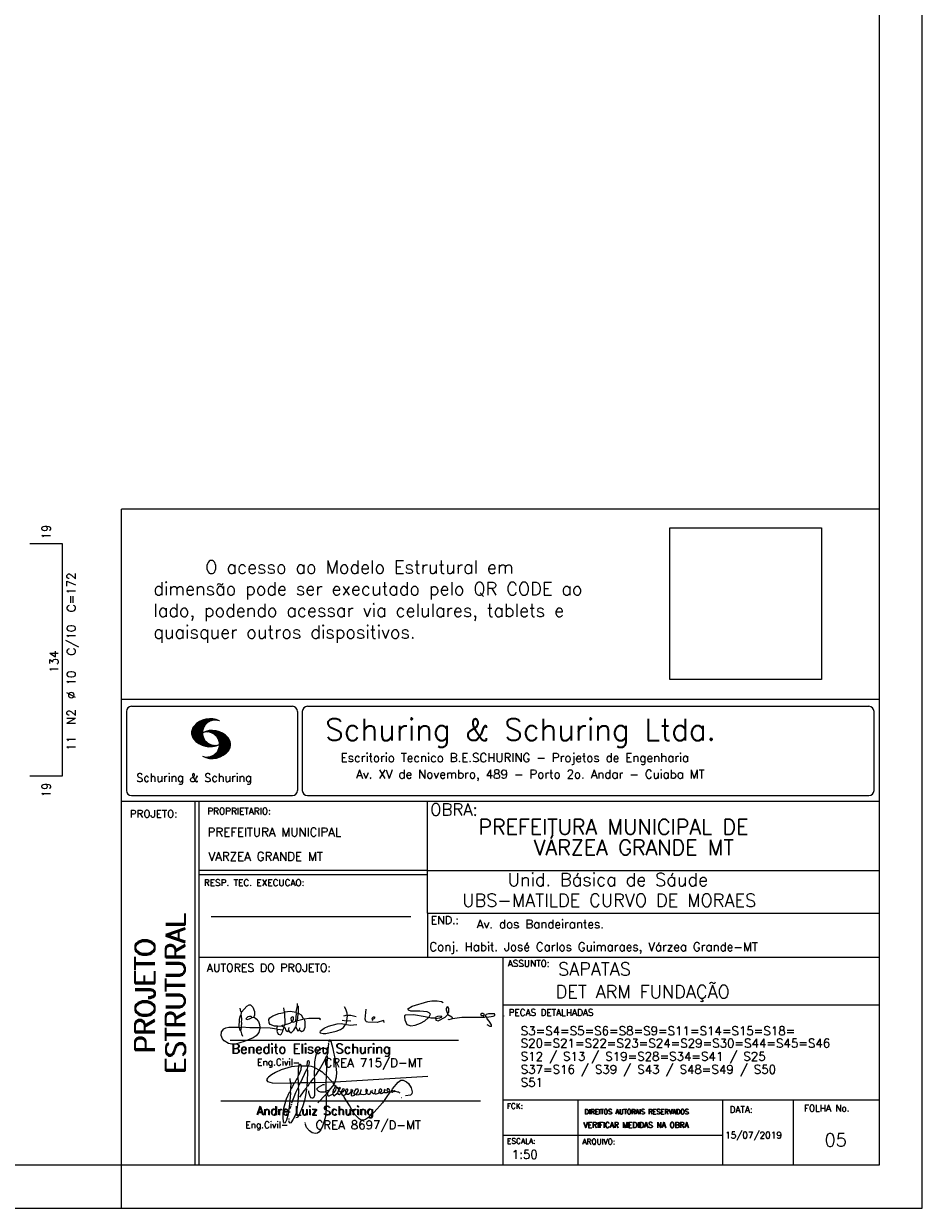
# Model space of a CAD drawing. Extents: x 0 to 84.1, y 0 to 59.4.
# Tile 5 of 7: x 63.3 to 84.1, y 0 to 27.4. Entities that reach past the tile are written whole.
import ezdxf

# ---------------------------------------------------------------- set-up
doc = ezdxf.new("R2010")
doc.units = 0
doc.header["$MEASUREMENT"] = 0
doc.layers.get('0').update_dxf_attribs({"linetype": 'CONTINUOUS'})
for name, color, linetype in [('1', 1, 'CONTINUOUS'), ('2', 2, 'CONTINUOUS'), ('6', 6, 'CONTINUOUS')]:
    doc.layers.add(name, color=color, linetype=linetype)
doc.styles.get("Standard").update_dxf_attribs({"font": 'ROMANS.SHX'})
picture_1 = doc.add_image_def('image1.png', size_in_pixel=(300, 300))

# ---------------------------------------------------------------- blocks, each defined once
blk = doc.blocks.new('assinaturabenedito')
at = {"color": 162}
for points in [[(80.21, 160.29), (79.88, 160.45), (79.72, 161.68), (80.29, 161.77), (80.46, 162.01), (80.54, 163.49), (80.37, 163.74), (80.54, 164.8), (80.46, 166.12), (80.29, 166.36), (80.37, 167.51), (82.43, 169.81), (83.41, 170.39), (83.9, 170.39), (84.81, 169.48), (85.38, 167.84), (85.46, 166.36), (85.13, 165.71), (86.12, 164.97), (86.94, 163.98), (87.35, 162.83), (87.43, 161.68), (87.19, 161.52), (83.66, 161.52), (80.46, 161.77)], [(80.46, 167.68), (80.21, 167.84), (79.88, 169.07)], [(96.95, 167.51), (96.79, 169.24)], [(101.55, 163.82), (102.04, 164.31), (102.28, 166.78), (102.28, 167.1), (101.55, 167.19), (101.46, 167.51), (101.96, 170.06), (102.28, 169.81), (102.28, 167.27)], [(101.96, 170.06), (102.04, 170.96)], [(120.99, 164.31), (121.24, 166.12), (121.16, 167.19), (120.66, 168.66), (120.09, 169.57)], [(155.13, 165.22), (153.4, 165.22), (152.58, 165.54), (153.16, 166.78), (152.67, 167.35), (151.85, 167.68), (149.14, 168.01), (145.61, 168.01), (144.71, 168.34), (144.46, 168.91), (146.1, 169.9), (152.17, 171.62), (153.65, 171.87), (155.7, 171.87), (157.43, 171.62), (158.08, 171.29)], [(159.89, 166.69), (159.89, 167.1), (160.22, 167.51), (160.22, 168.91), (160.05, 169.48), (159.56, 169.65), (159.23, 168.99), (159.23, 168.42), (159.56, 167.27), (159.8, 167.19)], [(79.55, 161.85), (79.72, 164.8), (79.88, 165.87), (80.21, 166.28)], [(84.48, 165.54), (84.15, 165.87), (83.57, 165.87), (82.84, 165.71), (82.1, 165.05), (82.59, 164.8), (83.57, 164.97), (84.48, 165.54)], [(84.48, 165.54), (85.05, 165.63)], [(94.32, 162.18), (93.09, 162.18), (91.53, 162.83), (91.12, 163.41), (90.96, 164.8), (91.29, 165.38), (92.52, 166.2), (94.82, 167.1), (97.03, 167.43), (97.11, 162.92)], [(101.46, 167.43), (99.17, 167.76), (97.11, 167.51)], [(98.59, 160.54), (99.17, 159.71), (99.58, 159.63), (100.56, 160.62), (101.38, 161.93), (102.12, 160.29), (102.69, 160.78), (103.6, 160.12), (104.42, 160.54), (104.99, 161.85), (104.99, 163.9), (104.66, 164.97), (106.3, 165.3), (110.57, 165.22), (110.74, 164.97), (110.49, 164.56)], [(99.9, 163.9), (100.48, 164.8), (100.4, 165.63), (99.9, 165.79), (99.49, 165.22), (99.58, 164.23), (99.82, 164.15)], [(101.3, 164.07), (101.55, 167.1)], [(102.04, 164.31), (104.58, 164.97)], [(104.34, 164.97), (103.51, 166.36), (102.69, 166.94), (102.37, 166.94)], [(120.83, 164.15), (119.19, 164.39)], [(121.16, 166.36), (119.76, 166.04)], [(120.83, 164.15), (121.07, 164.31), (122.47, 164.23)], [(121.24, 166.2), (121.48, 166.36), (122.55, 166.36), (124.6, 165.87)], [(135.35, 163.57), (135.27, 164.23), (135.11, 164.31), (132.64, 163.57), (129.12, 163.74), (128.62, 163.9), (128.3, 164.15), (128.05, 164.89), (128.46, 168.66)], [(130.84, 164.8), (130.76, 165.22), (131.25, 165.79), (131.58, 165.71), (131.66, 165.3), (131.41, 164.97), (130.84, 164.8)], [(130.84, 164.8), (130.76, 164.48), (130.92, 164.23)], [(152.26, 165.38), (152.17, 165.54), (151.11, 165.79), (146.68, 166.53), (143.56, 166.36), (143.23, 166.2), (143.15, 165.79), (143.31, 164.56), (144.13, 162.83), (145.61, 162.26), (147.25, 162.51), (149.38, 163.33), (151.02, 164.23), (152.26, 165.38)], [(152.26, 165.38), (152.5, 165.54)], [(155.21, 165.05), (155.13, 165.3), (155.37, 165.71), (156.03, 166.04), (157.26, 166.2), (157.43, 165.87), (157.18, 165.54), (156.6, 165.3), (155.21, 165.05)], [(155.21, 165.05), (155.29, 164.48), (156.19, 164.23), (158.82, 165.63), (159.89, 166.69), (161.36, 165.79), (161.61, 165.3), (161.61, 165.13), (161.12, 164.89), (160.3, 164.64), (159.97, 164.72)], [(161.61, 165.13), (165.22, 165.63), (174, 165.63), (174.41, 165.71), (174.49, 166.28)], [(176.63, 162.1), (176.63, 162.75), (175.81, 164.15), (174.99, 164.97), (174.82, 165.63), (177.36, 166.04), (178.02, 166.28), (178.02, 166.53), (177.78, 166.86), (177.36, 166.94), (175.56, 166.94), (174.66, 166.61), (174.49, 166.36), (173.02, 166.2), (172.61, 166.69), (172.93, 167.19), (173.34, 167.19), (173.75, 166.86), (173.84, 166.45)], [(173.59, 165.63), (173.59, 166.12)], [(174.82, 165.63), (174.58, 165.71)], [(181.55, 165.95), (181.47, 166.12)], [(87.43, 161.36), (87.1, 159.8), (86.04, 158.4), (84.97, 157.66), (81.44, 156.27), (78.16, 155.28), (76.68, 155.28), (75.37, 155.53), (73.73, 156.51), (73.15, 157.25), (72.66, 158.56), (72.74, 159.96), (73.65, 161.11), (74.38, 161.52), (75.53, 161.77), (79.64, 161.77)], [(80.21, 160.29), (80.46, 161.6)], [(80.21, 160.29), (80.37, 159.22), (80.87, 158.32)], [(94.08, 161.03), (91.53, 161.36), (87.43, 161.52)], [(94.08, 161.03), (94.32, 162.18), (95.88, 162.34), (96.21, 162.59), (96.95, 162.67)], [(94.08, 161.03), (94.08, 160.86)], [(96.29, 160.7), (94.24, 160.86), (94.08, 160.21), (94.57, 159.14), (95.39, 158.89), (95.8, 159.22), (96.29, 160.29), (96.29, 160.7)], [(96.87, 161.77), (96.54, 161.77), (95.88, 162.26)], [(96.29, 160.7), (96.87, 161.52)], [(98.59, 160.54), (98.1, 159.96), (97.61, 160.37), (97.36, 161.44), (96.87, 161.6), (97.03, 162.75), (99.08, 163.33), (99.9, 163.9), (100.48, 163.74), (101.3, 164.07), (101.55, 163.9), (101.38, 162.01)], [(98.59, 160.54), (98.76, 161.6)], [(102.78, 160.78), (102.86, 161.52)], [(110.74, 160.29), (110.57, 159.96), (110.74, 159.63), (111.88, 159.39), (112.87, 159.39), (116.89, 160.21), (118.53, 160.86), (119.68, 161.6), (120.5, 162.83)], [(110.74, 160.29), (112.29, 161.44), (113.94, 162.18), (117.22, 163.08), (118.86, 163.16), (122.22, 162.59), (124.85, 162.83)], [(120.83, 164.15), (120.58, 163)], [(176.63, 162.1), (176.13, 162.1), (175.07, 162.75)], [(176.63, 162.1), (176.63, 162.1)]]:
    blk.add_lwpolyline(points, dxfattribs=at)
blk = doc.blocks.new('assinaturanadre')
at = {"color": 162}
for points in [[(-221.69, -2.31), (-221.03, 0.57), (-220.87, 2.86), (-221.52, 9.6), (-222.84, 15.92), (-223.98, 19.86), (-224.56, 20.6), (-224.89, 20.68), (-225.22, 20.19), (-225.22, 19.53)], [(-225.87, 15.1), (-225.95, 13.46), (-226.28, 11.98), (-226.61, 11.73), (-227.59, 9.51), (-230.47, 4.42), (-229.32, 3.44), (-229.07, 3.44), (-227.43, 1.88), (-226.69, 1.63), (-226.61, 0.81), (-226.86, -2.47), (-226.77, -7.81), (-226.53, -8.71), (-226.86, -9.37), (-226.61, -10.68), (-226.69, -17.25), (-227.1, -21.27), (-227.76, -23.82), (-228.83, -27.19), (-229.56, -28.58), (-230.71, -29.9), (-231.53, -30.47), (-232.52, -30.72), (-234.41, -30.31), (-235.88, -29.24), (-237.44, -27.27), (-238.1, -25.79)], [(-225.3, 18.87), (-225.71, 15.34), (-225.87, 15.1), (-226.28, 15.26), (-226.36, 15.59), (-227.18, 16), (-229.07, 16), (-230.71, 15.18), (-231.94, 13.7), (-232.6, 11.73), (-233.01, 8.69), (-233.17, 5.9), (-233.01, 5.41), (-233.26, 2.62), (-233.26, 1.06), (-233.09, 0.65), (-233.34, -0.09), (-233.17, -0.67), (-233.17, -2.55), (-233.67, -2.8), (-235.23, -2.8), (-235.14, -2.23), (-233.42, -0.17)], [(-225.3, 18.87), (-225.46, 18.87), (-225.54, 18.46)], [(-225.3, 18.87), (-225.22, 19.04)], [(-240.48, 6.64), (-245.98, 6.07), (-251.39, 4.42), (-254.59, 2.95), (-256.81, 1.55), (-258.37, 0.4), (-259.02, -0.26), (-259.43, -1.08), (-259.35, -1.49), (-258.86, -2.06), (-256.4, -2.8), (-246.55, -3.05), (-246.22, -2.8), (-246.39, -0.34)], [(-237.2, 6.72), (-236.95, 6.23), (-237.2, 4.67), (-237.61, 4.26), (-241.05, -2.97), (-241.95, -3.05), (-242.12, 0.81), (-241.95, 1.47), (-241.46, 1.88), (-240.4, 4.59), (-240.23, 6.56), (-237.36, 6.56), (-237.2, 6.72)], [(-240.48, 6.64), (-240.48, 6.97), (-241.05, 7.38), (-241.63, 7.22), (-241.79, 6.64)], [(-240.48, 6.64), (-240.31, 6.64)], [(-237.2, 6.72), (-237.03, 8.78), (-236.78, 9.27), (-236.46, 9.43), (-236.13, 9.27), (-235.96, 8.53), (-236.29, 7.05), (-236.62, 6.39), (-236.87, 6.31)], [(-226.28, 11.98), (-226.12, 11.9), (-226.12, 10.83), (-226.69, 1.71)], [(-242.2, 0.15), (-243.19, -1.16), (-244.01, -2.97), (-246.22, -2.97)], [(-241.87, 6.48), (-242.12, 4.51), (-242.04, 1.47)], [(-237.28, 4.51), (-237.03, 4.1), (-237.11, -2.72), (-237.36, -2.88), (-240.89, -2.88)], [(-236.54, 6.48), (-234.98, 6.31), (-233.26, 5.82)], [(-233.01, 5.41), (-232.68, 5.49), (-230.63, 4.34), (-232.35, 1.55), (-233.01, 0.89)], [(-230.47, 4.42), (-230.47, 4.42)], [(-226.61, 0.81), (-226.36, 0.81), (-225.22, -0.17), (-224.97, -0.67), (-223.74, -1.9), (-223.66, -2.39), (-226.77, -2.55)], [(-221.69, -2.31), (-170.73, 0.81)], [(-246.14, -3.05), (-246.22, -5.76), (-246.06, -6), (-246.39, -7.4), (-246.3, -8.47), (-246.88, -14.54), (-247.62, -19.96), (-248.44, -23.33), (-249.18, -24.72), (-249.5, -24.89), (-250.08, -24.31), (-250.41, -21.93), (-250.41, -19.88), (-250, -16.76), (-248.44, -11.5), (-246.88, -7.97), (-246.47, -7.65)], [(-241.87, -4.11), (-242.12, -5.76), (-241.95, -6), (-241.95, -7.73), (-242.2, -13.15), (-242.78, -17.42), (-243.43, -19.96), (-244.74, -22.83), (-246.14, -24.72), (-246.47, -24.89), (-246.8, -24.72), (-247.21, -23.66)], [(-244.33, -3.05), (-245.32, -5.02), (-245.98, -5.84)], [(-242.12, -5.67), (-242.45, -6), (-243.51, -8.3), (-245.65, -13.97)], [(-242.04, -2.88), (-243.92, -2.97)], [(-237.11, -2.97), (-237.28, -3.87), (-237.28, -4.53), (-237.11, -4.69), (-237.61, -5.76), (-237.44, -6.25), (-238.02, -9.78), (-238.59, -12.57), (-239.66, -15.94), (-241.79, -20.78), (-242.61, -21.85), (-243.27, -22.1)], [(-241.13, -2.97), (-241.54, -3.95), (-241.87, -4.11), (-241.95, -3.13)], [(-237.61, -5.76), (-239, -7.15), (-241.38, -10.6)], [(-235.31, -2.64), (-235.8, -2.97), (-237.11, -2.88)], [(-235.88, -2.97), (-236.13, -3.62), (-237.03, -4.61)], [(-233.09, -2.8), (-233.01, -9.29), (-233.17, -9.94), (-233.91, -11.18), (-234.32, -11.26), (-234.9, -11.01), (-235.39, -10.27), (-236.13, -8.06), (-236.21, -7.15)], [(-226.86, -2.55), (-233.17, -2.72)], [(-226.77, -7.56), (-227.84, -7.89), (-229.65, -7.89), (-230.71, -7.48), (-231.7, -6.66), (-231.78, -6), (-230.96, -5.1), (-228.25, -3.79), (-227.68, -3.79)], [(-222.43, -3.29), (-222.43, -3.7), (-224.97, -6.82), (-226.61, -7.4)], [(-221.69, -2.31), (-223.57, -2.39)], [(-221.36, -4.85), (-222.18, -5.35), (-222.34, -6.09), (-222.75, -6.66), (-223.08, -7.97), (-223.08, -8.88), (-222.67, -9.78), (-222.34, -9.86), (-222.01, -9.78), (-220.54, -8.47)], [(-221.19, -5.1), (-221.28, -6.09), (-221.6, -6.74), (-222.43, -8.06), (-222.92, -8.38)], [(-221.85, -2.39), (-222.43, -3.29), (-222.84, -2.88), (-222.84, -2.55)], [(-222.43, -3.7), (-221.44, -4.36), (-221.36, -4.94), (-220.78, -5.18), (-220.29, -5.92), (-219.96, -6), (-219.47, -5.35), (-219.14, -5.26), (-218.98, -5.51), (-219.39, -6.5), (-219.96, -6.99), (-220.21, -7.56), (-220.46, -8.47), (-220.05, -9.04), (-219.55, -9.12), (-218.4, -8.55), (-217.91, -9.37), (-217.34, -9.7), (-216.02, -9.12), (-215.7, -8.71), (-215.04, -9.04), (-214.3, -9.04), (-212.99, -7.81), (-212.91, -7.07), (-212.66, -6.58), (-212.41, -6.58), (-212.17, -6.91), (-212.33, -7.81), (-212.58, -8.14), (-212.99, -7.97)], [(-219.96, -6), (-219.8, -6.74)], [(-219.8, -6.91), (-218.57, -7.89), (-218.32, -7.73), (-217.58, -6.17), (-217.26, -5.84), (-216.93, -6), (-216.85, -6.82), (-217.58, -7.81), (-218.4, -8.22), (-218.49, -7.97)], [(-215.53, -8.3), (-215.86, -7.73), (-215.86, -6.82), (-215.45, -6), (-215.2, -6), (-214.96, -6.33), (-214.88, -7.23), (-215.53, -8.3)], [(-212.66, -8.14), (-212.99, -9.37), (-212.91, -9.78), (-212.25, -10.03), (-211.18, -9.53), (-210.94, -9.29), (-211.27, -8.63), (-211.27, -8.06), (-210.86, -7.23), (-210.03, -6.09), (-209.3, -6), (-209.05, -7.15), (-209.54, -8.14), (-210.36, -9.12), (-210.2, -9.37), (-208.72, -9.21), (-207.9, -8.63), (-207.41, -6.82), (-207.49, -6.41)], [(-212.66, -6.58), (-212.91, -6.33)], [(-204.54, -8.14), (-204.04, -7.81), (-203.96, -6.99), (-204.37, -6.41), (-204.78, -6.41), (-204.87, -7.73), (-204.54, -8.14)], [(-201.09, -6.5), (-201.09, -6.5)], [(-196.33, -7.48), (-197.23, -8.3), (-198.14, -8.71), (-199.2, -9.04), (-199.78, -8.96), (-199.94, -8.63), (-199.53, -7.07), (-199.53, -6.25)], [(-196.33, -7.48), (-196.09, -6.82), (-196.17, -6.41), (-196.99, -6.17), (-197.56, -6.82), (-197.73, -7.32), (-197.73, -7.81), (-197.48, -8.22)], [(-194.77, -7.23), (-194.28, -6.74), (-194.28, -6.41), (-194.77, -6.74), (-194.77, -7.23)], [(-192.06, -7.73), (-191.74, -7.07), (-191.98, -6.5), (-192.64, -6), (-193.13, -6), (-193.3, -7.07), (-192.64, -7.81)], [(-190.51, -6.82), (-190.18, -6.17), (-187.06, -2.39), (-185.58, -1.41), (-184.35, -1.24), (-182.46, -2.23), (-181.32, -3.21), (-179.92, -5.59), (-179.43, -7.65), (-179.59, -8.79), (-180.25, -9.62), (-183.04, -10.03)], [(-226.86, -9.29), (-231.21, -13.8)], [(-226.04, -8.47), (-226.45, -8.63)], [(-225.05, -6.91), (-226.04, -8.55), (-225.87, -8.79), (-225.95, -9.7), (-225.54, -10.03), (-224.97, -10.03), (-223.16, -8.96)], [(-219.8, -6.82), (-219.88, -7.07)], [(-218.4, -8.22), (-218.4, -8.47)], [(-190.51, -6.82), (-189.52, -7.32), (-189.77, -7.81), (-190.42, -8.06), (-191.57, -7.97), (-195.76, -13.72), (-200.19, -18.89), (-203.31, -21.93), (-205.03, -23), (-206.1, -23.33), (-207.49, -23.25), (-208.48, -22.67), (-210.94, -20.21), (-212.58, -17.66), (-213.81, -15.2), (-216.85, -10.6), (-217.17, -9.78)], [(-215.53, -8.3), (-215.53, -8.63)], [(-210.36, -9.12), (-210.86, -9.21)], [(-204.54, -8.14), (-204.54, -8.55), (-205.28, -9.12), (-206.26, -9.45), (-207.49, -9.29), (-207.9, -8.79)], [(-202.24, -7.15), (-202.08, -8.06), (-202.98, -9.29), (-203.47, -9.29), (-204.45, -8.63)], [(-201.42, -7.07), (-201.5, -7.48), (-201.25, -8.22), (-200.6, -8.71), (-200.02, -8.71)], [(-194.77, -7.89), (-195.84, -8.71), (-196.5, -8.79), (-197.15, -8.38)], [(-194.77, -7.23), (-194.77, -7.97), (-194.61, -8.06), (-193.13, -8.14), (-192.15, -7.81), (-191.74, -7.97)], [(-190.51, -6.82), (-191.33, -7.89)], [(-189.44, -7.23), (-189.11, -6.99), (-188.78, -7.32)], [(-189.44, -7.23), (-189.19, -7.56), (-188.7, -7.4), (-187.39, -7.81), (-186.73, -7.81), (-186.48, -8.14), (-186.07, -8.22)], [(-185.42, -10.77), (-185.17, -10.77)], [(-246.8, -18.57), (-246.88, -19.06)], [(-246.39, -16.43), (-246.39, -16.84)], [(-246.06, -15.36), (-246.22, -16.1)], [(-245.81, -14.54), (-245.89, -15.03)], [(-247.29, -22.34), (-247.29, -22.92)], [(-238.43, -24.64), (-238.43, -24.81)], [(-238.26, -25.22), (-238.18, -25.46)]]:
    blk.add_lwpolyline(points, dxfattribs=at)

msp = doc.modelspace()

# ---------------------------------------------------------------- linework, layer by layer
at = {"layer": '2', "linetype": 'Continuous'}
for p, q in [((84.1, 0), (84.1, 59.4)), ((65.6, 1), (65.6, 16.143)), ((83.1, 16.143), (65.6, 16.143)), ((65.6, 11.755), (83.1, 11.755)), ((65.832, 11.594), (69.549, 11.594)), ((69.895, 11.594), (82.868, 11.594)), ((65.716, 11.477), (65.716, 9.648)), ((67.222, 10.958), (67.564, 11.3)), ((67.222, 10.972), (67.546, 11.296)), ((67.222, 10.986), (67.528, 11.292)), ((67.222, 11), (67.508, 11.286)), ((67.224, 10.946), (67.581, 11.303)), ((67.224, 11.017), (67.488, 11.281)), ((67.227, 10.934), (67.596, 11.304)), ((67.227, 11.033), (67.465, 11.272)), ((67.229, 10.922), (67.612, 11.306)), ((67.232, 10.911), (67.627, 11.306)), ((67.232, 11.053), (67.439, 11.26)), ((67.236, 10.901), (67.642, 11.307)), ((67.239, 11.074), (67.411, 11.245)), ((67.24, 10.891), (67.656, 11.307)), ((67.244, 10.88), (67.669, 11.306)), ((67.253, 11.102), (67.374, 11.223)), ((67.609, 11.231), (67.683, 11.306)), ((67.638, 11.247), (67.696, 11.304)), ((67.663, 11.257), (67.708, 11.303)), ((67.682, 11.262), (67.721, 11.301)), ((67.702, 11.269), (67.733, 11.299)), ((67.718, 11.27), (67.745, 11.297)), ((67.734, 11.272), (67.757, 11.295)), ((67.75, 11.274), (67.769, 11.292)), ((69.665, 11.477), (69.665, 9.648)), ((69.779, 11.477), (69.779, 9.648)), ((82.984, 11.477), (82.984, 9.648)), ((67.249, 10.871), (67.521, 11.143)), ((67.254, 10.862), (67.502, 11.111)), ((67.259, 10.853), (67.492, 11.086)), ((67.264, 10.844), (67.484, 11.064)), ((67.271, 10.837), (67.48, 11.046)), ((67.277, 10.829), (67.476, 11.028)), ((67.284, 10.822), (67.474, 11.012)), ((67.291, 10.814), (67.473, 10.997)), ((67.297, 10.807), (67.47, 10.981)), ((67.305, 10.8), (67.473, 10.969)), ((67.312, 10.793), (67.474, 10.955)), ((67.531, 10.999), (67.546, 11.013)), ((67.549, 11.002), (67.565, 11.018)), ((67.563, 11.002), (67.585, 11.024)), ((67.578, 11.002), (67.602, 11.027)), ((67.592, 11.003), (67.619, 11.03)), ((67.605, 11.001), (67.635, 11.032)), ((67.617, 11), (67.652, 11.034)), ((67.63, 10.998), (67.666, 11.034)), ((67.641, 10.995), (67.681, 11.035)), ((67.652, 10.992), (67.696, 11.035)), ((67.664, 10.99), (67.709, 11.035)), ((67.675, 10.986), (67.723, 11.035)), ((67.684, 10.982), (67.736, 11.034)), ((67.694, 10.978), (67.748, 11.032)), ((67.705, 10.974), (67.762, 11.031)), ((67.714, 10.969), (67.774, 11.029)), ((67.722, 10.963), (67.785, 11.026)), ((67.732, 10.959), (67.798, 11.024)), ((67.74, 10.953), (67.809, 11.021)), ((67.749, 10.948), (67.82, 11.018)), ((67.756, 10.941), (67.831, 11.015)), ((67.765, 10.935), (67.842, 11.012)), ((67.772, 10.928), (67.852, 11.008)), ((67.78, 10.922), (67.863, 11.005)), ((67.786, 10.914), (67.873, 11.001)), ((67.794, 10.908), (67.883, 10.997)), ((67.8, 10.899), (67.893, 10.992)), ((67.807, 10.892), (67.902, 10.988)), ((67.812, 10.883), (67.912, 10.984)), ((67.818, 10.875), (67.922, 10.979)), ((67.824, 10.867), (67.93, 10.973)), ((67.829, 10.858), (67.94, 10.969)), ((67.834, 10.848), (67.949, 10.963)), ((67.838, 10.839), (67.957, 10.958)), ((67.843, 10.83), (67.966, 10.952)), ((67.848, 10.818), (67.976, 10.945)), ((67.319, 10.786), (67.475, 10.942)), ((67.327, 10.78), (67.478, 10.931)), ((67.334, 10.773), (67.48, 10.919)), ((67.342, 10.767), (67.483, 10.907)), ((67.35, 10.761), (67.486, 10.896)), ((67.358, 10.755), (67.49, 10.886)), ((67.367, 10.749), (67.493, 10.876)), ((67.375, 10.743), (67.497, 10.865)), ((67.383, 10.737), (67.502, 10.856)), ((67.392, 10.732), (67.507, 10.847)), ((67.401, 10.727), (67.512, 10.838)), ((67.41, 10.721), (67.517, 10.829)), ((67.419, 10.717), (67.523, 10.82)), ((67.429, 10.712), (67.529, 10.812)), ((67.438, 10.707), (67.535, 10.804)), ((67.448, 10.703), (67.541, 10.796)), ((67.458, 10.699), (67.548, 10.789)), ((67.468, 10.695), (67.555, 10.781)), ((67.478, 10.69), (67.562, 10.774)), ((67.488, 10.687), (67.569, 10.767)), ((67.499, 10.683), (67.576, 10.761)), ((67.51, 10.68), (67.584, 10.755)), ((67.521, 10.677), (67.592, 10.748)), ((67.532, 10.674), (67.6, 10.742)), ((67.544, 10.671), (67.609, 10.737)), ((67.555, 10.669), (67.618, 10.732)), ((67.567, 10.667), (67.627, 10.727)), ((67.58, 10.665), (67.636, 10.722)), ((67.592, 10.663), (67.646, 10.718)), ((67.605, 10.662), (67.656, 10.713)), ((67.618, 10.661), (67.666, 10.709)), ((67.632, 10.66), (67.677, 10.706)), ((67.645, 10.66), (67.688, 10.703)), ((67.66, 10.66), (67.699, 10.7)), ((67.671, 10.389), (68.096, 10.814)), ((67.674, 10.661), (67.711, 10.697)), ((67.685, 10.389), (68.101, 10.805)), ((67.691, 10.662), (67.724, 10.695)), ((67.699, 10.389), (68.105, 10.795)), ((67.708, 10.664), (67.738, 10.693)), ((67.714, 10.389), (68.108, 10.783)), ((67.725, 10.666), (67.751, 10.691)), ((67.729, 10.39), (68.111, 10.772)), ((67.742, 10.669), (67.766, 10.693)), ((67.744, 10.391), (68.114, 10.761)), ((67.76, 10.673), (67.78, 10.693)), ((67.761, 10.394), (68.116, 10.749)), ((67.777, 10.396), (68.117, 10.736)), ((67.78, 10.678), (67.794, 10.692)), ((67.794, 10.692), (67.797, 10.694)), ((67.795, 10.4), (68.119, 10.724)), ((67.798, 10.683), (67.811, 10.696)), ((67.813, 10.404), (68.119, 10.709)), ((67.817, 10.69), (67.825, 10.698)), ((67.822, 10.554), (68.091, 10.823)), ((67.833, 10.696), (67.84, 10.702)), ((67.833, 10.409), (68.118, 10.695)), ((67.841, 10.587), (68.087, 10.833)), ((67.849, 10.609), (68.082, 10.842)), ((67.852, 10.807), (67.985, 10.939)), ((67.853, 10.416), (68.118, 10.68)), ((67.856, 10.795), (67.994, 10.932)), ((67.857, 10.631), (68.075, 10.849)), ((67.86, 10.781), (68.003, 10.924)), ((67.861, 10.649), (68.07, 10.859)), ((67.863, 10.769), (68.012, 10.918)), ((67.865, 10.754), (68.021, 10.909)), ((67.865, 10.668), (68.064, 10.866)), ((67.866, 10.74), (68.029, 10.903)), ((67.866, 10.683), (68.058, 10.874)), ((67.867, 10.698), (68.05, 10.881)), ((67.868, 10.726), (68.037, 10.895)), ((67.868, 10.712), (68.044, 10.888)), ((67.55, 10.41), (67.563, 10.422)), ((67.561, 10.407), (67.576, 10.421)), ((67.573, 10.404), (67.59, 10.421)), ((67.584, 10.401), (67.606, 10.423)), ((67.596, 10.398), (67.622, 10.425)), ((67.608, 10.396), (67.64, 10.428)), ((67.62, 10.394), (67.659, 10.433)), ((67.632, 10.392), (67.68, 10.44)), ((67.645, 10.391), (67.704, 10.45)), ((67.658, 10.39), (67.737, 10.469)), ((67.876, 10.425), (68.113, 10.662)), ((67.901, 10.435), (68.11, 10.644)), ((67.93, 10.45), (68.102, 10.622)), ((67.966, 10.472), (68.089, 10.595)), ((68.045, 10.537), (68.058, 10.549)), ((65.6, 9.4), (83.1, 9.4)), ((65.832, 9.532), (69.549, 9.532)), ((67.3, 5.8), (67.3, 9.4)), ((67.4, 5.8), (67.4, 9.4)), ((69.895, 9.532), (82.868, 9.532)), ((72.669, 6.816), (72.669, 9.4)), ((83.1, 9.4), (83.1, 1)), ((72.669, 7.8), (67.4, 7.8)), ((72.669, 7.7), (67.4, 7.7)), ((72.669, 7.8), (83.1, 7.8)), ((67.67, 6.739), (72.289, 6.739)), ((72.669, 6.816), (83.1, 6.816)), ((72.669, 6.816), (72.669, 5.8)), ((67.3, 1), (67.3, 5.8)), ((67.4, 1), (67.4, 5.8)), ((67.4, 5.8), (83.1, 5.8)), ((74.421, 4.8), (74.421, 5.8)), ((74.421, 1), (74.421, 4.8)), ((74.421, 4.702), (83.1, 4.702)), ((68.111, 3.88), (73.39, 3.88)), ((67.898, 2.48), (73.894, 2.48)), ((74.421, 2.506), (83.1, 2.506)), ((76.147, 1), (76.147, 2.506)), ((79.496, 1), (79.496, 2.506)), ((81.121, 1), (81.121, 2.506)), ((74.421, 1.692), (79.496, 1.692)), ((65.6, 0), (65.6, 1)), ((83.1, 1), (65.6, 1)), ((0, 0), (84.1, 0))]:
    msp.add_line(p, q, dxfattribs=at)
msp.add_lwpolyline([(83.1, 1), (2.5, 1), (2.5, 58.4), (83.1, 58.4), (83.1, 1)], dxfattribs=at)
for centre, radius, start, end in [((65.832, 11.477), 0.117, 90, 180), ((69.549, 11.477), 0.117, 0, 90), ((69.895, 11.477), 0.117, 90, 180), ((82.868, 11.477), 0.117, 0, 90), ((67.648, 10.815), 0.492, 63.3933, 138.9091), ((67.763, 10.983), 0.291, 68.8515, 291.1485), ((67.465, 10.982), 0.244, 140.2294, 231.8951), ((67.692, 10.544), 0.492, 41.0909, 116.6067), ((67.577, 10.712), 0.291, 248.8515, 111.1485), ((67.648, 11.151), 0.492, 218.2298, 296.6067), ((67.875, 10.711), 0.244, 308.1049, 39.7706), ((67.692, 10.88), 0.492, 243.3933, 321.7702), ((65.832, 9.648), 0.117, 180, 270), ((69.549, 9.648), 0.117, 270, 0), ((69.895, 9.648), 0.117, 180, 270), ((82.868, 9.648), 0.117, 270, 0)]:
    msp.add_arc(centre, radius, start, end, dxfattribs=at)
at = {"layer": '6', "linetype": 'Continuous'}
for p, q in [((64.243, 15.347), (63.483, 15.347)), ((64.243, 9.987), (64.243, 15.347)), ((63.483, 9.987), (64.243, 9.987))]:
    msp.add_line(p, q, dxfattribs=at)

# ---------------------------------------------------------------- block references
at = {"xscale": 0.06, "yscale": 0.06, "zscale": 0.06}
msp.add_blockref('assinaturabenedito', (63.548, -5.524), dxfattribs=at)
at = {"linetype": 'Continuous', "xscale": 0.042, "yscale": 0.042, "zscale": 0.042}
msp.add_blockref('assinaturanadre', (79.85, 3.015), dxfattribs=at)

# ---------------------------------------------------------------- texts
at = {"linetype": 'Continuous', "insert": (66.338, 14.958), "char_height": 0.3, "attachment_point": 1}
msp.add_mtext_dynamic_manual_height_columns('^IO acesso ao Modelo Estrutural em dimensão pode ser executado pelo QR CODE ao lado, podendo acessar via celulares, tablets e quaisquer outros dispositivos.', width=10.84065, gutter_width=1.5, heights=[3.742], dxfattribs=at)
at = {"layer": '1', "linetype": 'Continuous'}
for s, height, p in [('PREFEITURA MUNICIPAL DE', 0.35, (73.847, 8.634)), (' VÁRZEA GRANDE MT', 0.35, (74.889, 8.159)), ('Unid. Básica de Sáude', 0.3, (74.522, 7.442)), ('UBS-MATILDE CURVO DE MORAES', 0.3, (73.474, 6.964)), ('Av. dos Bandeirantes.', 0.2, (73.809, 6.466)), ('Conj. Habit. José Carlos Guimaraes, Várzea Grande-MT', 0.2, (72.714, 5.941)), ('SAPATAS', 0.3, (75.685, 5.377)), ('DET ARM FUNDAÇÃO ', 0.3, (75.63, 4.851)), ('S3=S4=S5=S6=S8=S9=S11=S14=S15=S18=', 0.2, (74.824, 4)), ('S20=S21=S22=S23=S24=S29=S30=S44=S45=S46', 0.2, (74.824, 3.715)), ('S12 / S13 / S19=S28=S34=S41 / S25', 0.2, (74.824, 3.408)), ('S37=S16 / S39 / S43 / S48=S49 / S50', 0.2, (74.824, 3.108)), ('S51', 0.2, (74.824, 2.808))]:
    msp.add_text(s, height=height, dxfattribs=at).set_placement(p)
at = {"layer": '1', "linetype": 'Continuous', "insert": (81.842, 1.729), "char_height": 0.3, "attachment_point": 1}
msp.add_mtext_dynamic_manual_height_columns('05', width=0.86139, gutter_width=1, heights=[0], dxfattribs=at)
at = {"layer": '2', "linetype": 'Continuous'}
for s, height, p in [('19', 0.2, (63.963, 15.447)), ('C=172', 0.2, (64.543, 13.767)), ('C/10', 0.2, (64.543, 12.767)), ('134', 0.2, (64.143, 12.367)), ('%%c 10', 0.2, (64.543, 11.767)), ('N2', 0.2, (64.543, 11.167)), ('11', 0.2, (64.543, 10.567)), ('19', 0.2, (63.963, 9.487)), ('ESTRUTURAL', 0.45, (67.074, 3.125)), ('ESTRUTURAL', 0.45, (67.074, 3.095)), ('PROJETO', 0.45, (66.369, 3.606)), ('PROJETO', 0.45, (66.369, 3.575))]:
    msp.add_text(s, height=height, rotation=90, dxfattribs=at).set_placement(p)
for s, height, p in [('Schuring & Schuring Ltda.', 0.5, (70.307, 10.807)), ('Escritorio Tecnico B.E.SCHURING - Projetos de Engenharia', 0.2, (70.665, 10.308)), ('Av. XV de Novembro, 489 - Porto 2o. Andar - Cuiaba MT', 0.2, (71.023, 9.926)), ('Schuring & Schuring', 0.19, (65.944, 9.851)), ('OBRA:', 0.2788, (72.732, 9.07)), ('PROJETO:', 0.175, (65.793, 9.022)), ('PROPRIETARIO:', 0.15, (67.585, 9.097)), ('PREFEITURA MUNICIPAL', 0.2, (67.591, 8.589)), ('VARZEA GRANDE MT', 0.2, (67.612, 8.027)), ('RESP. TEC. EXECUCAO:', 0.15, (67.506, 7.445)), ('END.:', 0.1858, (72.744, 6.565)), ('AUTORES DO PROJETO:', 0.18584, (67.572, 5.464)), ('ASSUNTO:', 0.15, (74.525, 5.581)), ('PECAS DETALHADAS', 0.15, (74.543, 4.447)), ('Benedito Eliseu Schuring', 0.22, (68.138, 3.577)), ('Benedito Eliseu Schuring', 0.22, (68.15, 3.577)), ('Eng.Civil-', 0.15, (68.737, 3.299)), ('CREA 715/D-MT', 0.2, (70.291, 3.263)), ('Andre Luiz Schuring', 0.2, (68.717, 2.158)), ('Andre Luiz Schuring', 0.2, (68.734, 2.149)), ('FCK:', 0.125, (74.501, 2.299)), ('DIREITOS AUTORAIS RESERVADOS', 0.11, (76.295, 2.176)), ('DIREITOS AUTORAIS RESERVADOS', 0.11, (76.304, 2.176)), ('DATA:', 0.15, (79.648, 2.207)), ('FOLHA No.', 0.15, (81.366, 2.238)), ('Eng.Civil-', 0.15, (68.463, 1.853)), ('CREA 8697/D-MT', 0.2, (70.083, 1.825)), ('VERIFICAR MEDIDAS NA OBRA', 0.125, (76.271, 1.862)), ('VERIFICAR MEDIDAS NA OBRA', 0.125, (76.28, 1.862)), ('15/07/2019', 0.15, (79.544, 1.616)), ('ESCALA:', 0.125, (74.507, 1.491)), ('ARQUIVO:', 0.125, (76.249, 1.476)), ('1:50', 0.2, (74.617, 1.144))]:
    msp.add_text(s, height=height, dxfattribs=at).set_placement(p)

# ---------------------------------------------------------------- pictures from other files: only their frames are drawn
at = {"linetype": 'Continuous'}
image = msp.add_image(picture_1, insert=(78.268, 12.21), size_in_units=(3.507, 3.507), dxfattribs=at)
image.dxf.flags = 15

doc.saveas('drawing.dxf')
